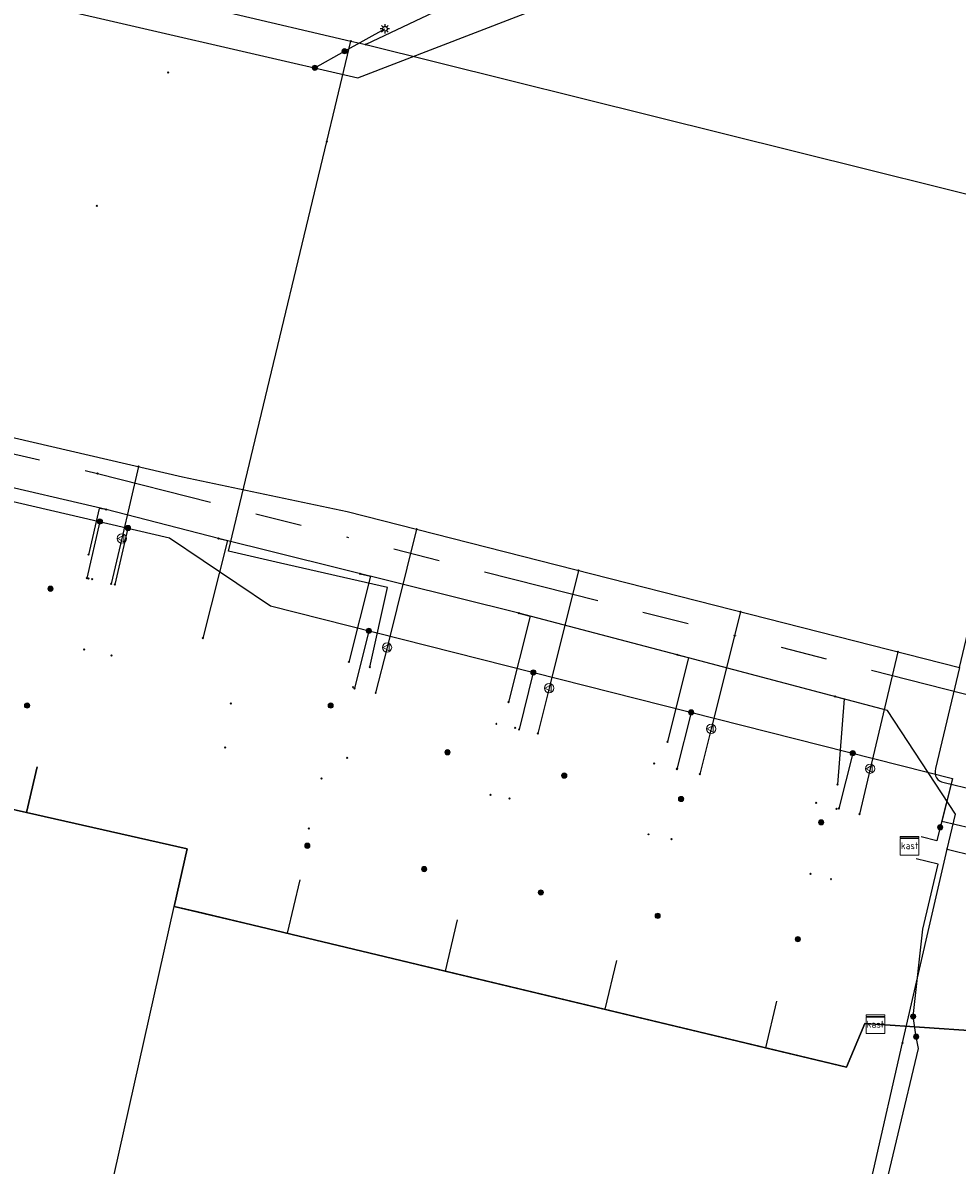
# Model space of a CAD drawing. Header units: metres. Extents: x 253430 to 254090, y 592748 to 593165.
# Tile 29 of 146: x 253558 to 253598, y 592904 to 592953. Entities that reach past the tile are written whole.
import ezdxf
from ezdxf.enums import TextEntityAlignment as Align
from ezdxf.lldxf.tags import DXFTag

# ---------------------------------------------------------------- set-up
doc = ezdxf.new("R2010")
doc.units = ezdxf.units.M
doc.linetypes.add('RI-OVERIG-SO', pattern=[17, 5, -2, 2, -2, 0, -2, 2, -2])
for name, color, linetype in [('B-WE-IE-MEUBILAIR-S', 7, 'Continuous'), ('B-WE-KL-DATA-G', 90, 'KL-DATA-SO'), ('B-WE-KL-DATA_HULPSTUK-S', 90, 'Continuous'), ('B-WE-KL-DATA_KABELBED-G', 90, 'Continuous'), ('B-WE-KL-ET_LS-G', 190, 'KL-LS-SO'), ('B-WE-KL-ET_LS_HULPSTUK-S', 190, 'Continuous'), ('B-WE-KL-ET_LS_KABELBED-G', 190, 'Continuous'), ('B-WE-KL-GAS_LD-G', 50, 'KL-GAS_LD-SO'), ('B-WE-KL-GAS_LD_HULPSTUK-S', 50, 'Continuous'), ('B-WE-KL-WATER-G', 170, 'KL-WATER-SO'), ('B-WE-KL-WATER_HULPSTUK-S', 170, 'Continuous'), ('B-WE-RI-VRIJVERVAL-G', 210, 'RI-OVERIG-SO'), ('B-WE-RI-VRIJVERVAL_HULPSTUK-S', 210, 'Continuous')]:
    doc.layers.add(name, color=color, linetype=linetype)
doc.styles.add('NLCS-ISO', font='txt')
doc.styles.get("Standard").update_dxf_attribs({"font": 'simplex.shx'})
tags = doc.linetypes.add('KL-DATA-SO', pattern='A,4,-1,[101,NLCS.SHX,S=0.5,R=0,X=0,Y=0],-1,4,-1,["D",Standard,S=1,R=0,X=-0.25,Y=-0.5],-1.5', length=12.5).pattern_tags.tags
tags[18] = DXFTag(74, 10)
tags = doc.linetypes.add('KL-GAS_LD-SO', pattern='A,4,-1,[69,NLCS.SHX,S=0.5,R=0,X=0,Y=0],-1,4,-1,["L",Standard,S=1,R=0,X=0.25,Y=-0.5],-2', length=13).pattern_tags.tags
tags[18] = DXFTag(74, 10)
tags = doc.linetypes.add('KL-LS-SO', pattern='A,4,-1,[103,NLCS.SHX,S=0.75,R=0,X=0,Y=0],-1,4,-1,["L",Standard,S=1,R=0,X=0,Y=-0.5],-2', length=13).pattern_tags.tags
tags[18] = DXFTag(74, 10)
doc.linetypes.add('KL-WATER-SO', pattern='A,7,-0.5,[168,NLCS.SHX,S=0.75,R=0,X=0.75,Y=0],-2', length=9.5)

# ---------------------------------------------------------------- blocks, each defined once
blk = doc.blocks.new('SKL-WTB_HULP_OVERIG-SO')
at = {"color": 0, "linetype": 'ByBlock', "lineweight": 18}
for points in [[(-0.14, 0.14), (0.14, -0.14)], [(0.14, 0.14), (-0.14, -0.14)]]:
    blk.add_lwpolyline(points, dxfattribs=at)
at = {"color": 0, "linetype": 'ByBlock', "lineweight": 18, "style": 'NLCS-ISO', "flags": 1}
for tag, p in [('TYPE', (1.5, 0)), ('OMSCHRIJVING', (1.5, -3)), ('LABEL', (1.5, -1.5))]:
    blk.add_attdef(tag, p, '', height=1, dxfattribs=at)
blk = doc.blocks.new('SKL-WTB_HULP_KAST-SO')
at = {"color": 0, "linetype": 'ByBlock', "lineweight": 18}
for points in [[(-2, 2), (2, 2), (2, 1.68), (-2, 1.68)], [(-2, 1.52), (2, 1.52), (2, -2), (-2, -2)]]:
    blk.add_lwpolyline(points, close=True, dxfattribs=at)
at = {"color": 0, "linetype": 'ByBlock', "lineweight": 18, "style": 'NLCS-ISO'}
blk.add_text('kast', height=1.5, dxfattribs=at).set_placement((0, 0), align=Align.MIDDLE_CENTER)
at = {"color": 0, "linetype": 'ByBlock', "lineweight": 18, "style": 'NLCS-ISO', "flags": 1}
for tag, p in [('TYPE', (2.5, 0)), ('OMSCHRIJVING', (2.5, -3)), ('LABEL', (2.5, -1.5))]:
    blk.add_attdef(tag, p, '', height=1, dxfattribs=at)
blk = doc.blocks.new('SKL-WTB_HULP_MOF-SO')
at = {"linetype": 'ByBlock', "lineweight": 18}
h = blk.add_hatch(color=0, dxfattribs=at)
h.dxf.hatch_style = 1
h.paths.add_polyline_path([(-0.5625, 0, 1), (0.5625, 0, 1)])
at = {"color": 0, "linetype": 'ByBlock', "lineweight": 18}
blk.add_circle((0, 0), 0.5625, dxfattribs=at)
at = {"color": 0, "linetype": 'ByBlock', "lineweight": 18, "style": 'NLCS-ISO', "flags": 1}
for tag, p in [('TYPE', (1.5, 0)), ('OMSCHRIJVING', (1.5, -3)), ('LABEL', (1.5, -1.5))]:
    blk.add_attdef(tag, p, '', height=1, dxfattribs=at)
blk = doc.blocks.new('SKL-WTB_HULP_VERLOOP-SO')
at = {"color": 0, "linetype": 'ByBlock', "lineweight": 18}
for points in [[(0.44, 0.72), (-0.88, 0)], [(0.44, -0.72), (-0.88, 0)], [(0.44, -0.72), (0.44, 0.72)]]:
    blk.add_lwpolyline(points, dxfattribs=at)
blk.add_circle((0, 0), 1, dxfattribs=at)
at = {"color": 0, "linetype": 'ByBlock', "lineweight": 18, "style": 'NLCS-ISO', "flags": 1}
for tag, p in [('TYPE', (1.5, 0)), ('OMSCHRIJVING', (1.5, -3)), ('LABEL', (1.5, -1.5))]:
    blk.add_attdef(tag, p, '', height=1, dxfattribs=at)
blk = doc.blocks.new('SIE-MEUBILAIR_PAAL_LICHTMAST-SO')
for points in [[(-0.62, 0), (-1, 0)], [(-0.71, 0.71), (-0.44, 0.44)], [(0, 1), (0, 0.62)], [(0.44, 0.44), (0.71, 0.71)], [(1, 0), (0.62, 0)], [(-0.71, -0.71), (-0.44, -0.44)], [(0, -0.62), (0, -1)], [(0.44, -0.44), (0.71, -0.71)]]:
    blk.add_lwpolyline(points)
blk.add_circle((0, 0), 0.5)
blk = doc.blocks.new('SRI-HULP_OVERIG-SO')
at = {"color": 0, "linetype": 'ByBlock', "lineweight": 18}
for points in [[(-0.14, 0.14), (0.14, -0.14)], [(0.14, 0.14), (-0.14, -0.14)]]:
    blk.add_lwpolyline(points, dxfattribs=at)
at = {"color": 0, "linetype": 'ByBlock', "lineweight": 18, "style": 'NLCS-ISO', "flags": 1}
for tag, p in [('TYPE', (1.5, 0)), ('OMSCHRIJVING', (1.5, -3)), ('LABEL', (1.5, -1.5))]:
    blk.add_attdef(tag, p, '', height=1, dxfattribs=at)

msp = doc.modelspace()

# ---------------------------------------------------------------- linework, layer by layer
at = {"layer": 'B-WE-KL-DATA-G'}
for points in [[(253594.224, 592910.359), (253598.424, 592910.077), (253607.978, 592908.223), (253610.862, 592907.539), (253612.594, 592914.793), (253620.822, 592949.02), (253617.816, 592949.732)], [(253594.224, 592910.359), (253598.424, 592910.077), (253607.978, 592908.223), (253610.862, 592907.539), (253612.594, 592914.793), (253620.822, 592949.02), (253617.816, 592949.732)], [(253594.224, 592910.359), (253598.424, 592910.077), (253607.978, 592908.223), (253610.862, 592907.539), (253612.594, 592914.793), (253619.146, 592942.048), (253616.163, 592942.755)], [(253594.224, 592910.359), (253598.424, 592910.077), (253607.978, 592908.223), (253610.862, 592907.539), (253612.594, 592914.793), (253619.146, 592942.048), (253616.163, 592942.755)], [(253614.6, 592936.164), (253617.563, 592935.462), (253612.594, 592914.793), (253610.862, 592907.539), (253607.978, 592908.223), (253598.424, 592910.077), (253594.224, 592910.359)], [(253614.6, 592936.164), (253617.563, 592935.462), (253612.594, 592914.793), (253610.862, 592907.539), (253607.978, 592908.223), (253598.424, 592910.077), (253594.224, 592910.359)], [(253500.329, 592931.28), (253501.171, 592931.083), (253501.421, 592932.151), (253505.733, 592931.202), (253557.871, 592919.418), (253564.757, 592917.867), (253564.202, 592915.395), (253565.194, 592915.172), (253592.989, 592908.52), (253593.774, 592910.389), (253594.224, 592910.359)], [(253594.224, 592910.359), (253598.424, 592910.077), (253607.978, 592908.223), (253610.862, 592907.539), (253612.594, 592914.793), (253615.886, 592928.487), (253612.946, 592929.184)], [(253594.224, 592910.359), (253598.424, 592910.077), (253607.978, 592908.223), (253610.862, 592907.539), (253612.594, 592914.793), (253615.886, 592928.487), (253612.946, 592929.184)], [(253594.224, 592910.359), (253593.774, 592910.389), (253592.989, 592908.52), (253565.194, 592915.172), (253564.202, 592915.395), (253564.757, 592917.867), (253557.871, 592919.418), (253551.37, 592920.887), (253551.84, 592922.868)], [(253594.224, 592910.359), (253593.774, 592910.389), (253592.989, 592908.52), (253565.194, 592915.172), (253564.202, 592915.395), (253564.757, 592917.867), (253557.871, 592919.418), (253551.37, 592920.887), (253551.84, 592922.868)], [(253594.224, 592910.359), (253598.424, 592910.077), (253607.978, 592908.223), (253610.862, 592907.539), (253612.594, 592914.793), (253614.259, 592921.716), (253611.34, 592922.408)], [(253594.224, 592910.359), (253598.424, 592910.077), (253607.978, 592908.223), (253610.862, 592907.539), (253612.594, 592914.793), (253614.259, 592921.716), (253611.34, 592922.408)], [(253594.224, 592910.359), (253593.774, 592910.389), (253592.989, 592908.52), (253565.194, 592915.172), (253564.202, 592915.395), (253564.757, 592917.867), (253557.871, 592919.418), (253558.335, 592921.375)], [(253594.224, 592910.359), (253593.774, 592910.389), (253592.989, 592908.52), (253565.194, 592915.172), (253564.202, 592915.395), (253564.757, 592917.867), (253557.871, 592919.418), (253558.335, 592921.375)], [(253569.572, 592916.535), (253569.032, 592914.254), (253592.989, 592908.52), (253593.774, 592910.389), (253594.224, 592910.359)], [(253569.572, 592916.535), (253569.032, 592914.254), (253592.989, 592908.52), (253593.774, 592910.389), (253594.224, 592910.359)], [(253594.224, 592910.359), (253598.424, 592910.077), (253607.978, 592908.223), (253610.862, 592907.539), (253612.594, 592914.793), (253609.698, 592915.479)], [(253594.224, 592910.359), (253598.424, 592910.077), (253607.978, 592908.223), (253610.862, 592907.539), (253612.594, 592914.793), (253609.698, 592915.479)], [(253576.317, 592914.821), (253575.798, 592912.634), (253592.989, 592908.52), (253593.774, 592910.389), (253594.224, 592910.359)], [(253576.317, 592914.821), (253575.798, 592912.634), (253592.989, 592908.52), (253593.774, 592910.389), (253594.224, 592910.359)], [(253583.13, 592913.089), (253582.635, 592910.998), (253592.989, 592908.52), (253593.774, 592910.389), (253594.224, 592910.359)], [(253583.13, 592913.089), (253582.635, 592910.998), (253592.989, 592908.52), (253593.774, 592910.389), (253594.224, 592910.359)], [(253589.99, 592911.345), (253589.517, 592909.351), (253592.989, 592908.52), (253593.774, 592910.389), (253594.224, 592910.359)], [(253589.99, 592911.345), (253589.517, 592909.351), (253592.989, 592908.52), (253593.774, 592910.389), (253594.224, 592910.359)]]:
    msp.add_lwpolyline(points, dxfattribs=at)
at = {"layer": 'B-WE-KL-DATA_KABELBED-G'}
for points in [[(253626.605, 592956.46), (253610.201, 592959.782), (253595.035, 592963.005), (253572.406, 592952.288)], [(253566.527, 592953.666), (253571.766, 592952.438)], [(253570.732, 592948.135), (253571.09, 592949.625), (253571.766, 592952.438)], [(253571.766, 592952.438), (253572.406, 592952.288)], [(253572.406, 592952.288), (253603.151, 592944.649), (253604.002, 592944.444), (253602.852, 592939.582), (253605.28, 592939.006)], [(253572.574, 592925.638), (253573.332, 592929.049), (253568.754, 592930.1), (253566.527, 592930.614), (253567.577, 592935.01), (253570.732, 592948.135)], [(253558.335, 592921.375), (253557.871, 592919.418)], [(253557.871, 592919.418), (253551.37, 592920.887)], [(253564.202, 592915.395), (253564.757, 592917.867), (253557.871, 592919.418)], [(253569.572, 592916.535), (253569.032, 592914.254)], [(253568.505, 592892.935), (253568.532, 592897.011), (253560.341, 592898.187), (253564.202, 592915.395)], [(253564.202, 592915.395), (253569.032, 592914.254)], [(253576.317, 592914.821), (253575.798, 592912.634)], [(253594.224, 592910.359), (253598.424, 592910.077), (253607.978, 592908.223), (253610.862, 592907.539), (253612.594, 592914.793)], [(253569.032, 592914.254), (253575.798, 592912.634)], [(253583.13, 592913.089), (253582.635, 592910.998)], [(253575.798, 592912.634), (253582.635, 592910.998)], [(253582.635, 592910.998), (253589.517, 592909.351)], [(253589.99, 592911.345), (253589.517, 592909.351)], [(253589.517, 592909.351), (253592.989, 592908.52), (253593.774, 592910.389), (253594.224, 592910.359)]]:
    msp.add_lwpolyline(points, dxfattribs=at)
at = {"layer": 'B-WE-KL-ET_LS-G'}
for points in [[(253532.982, 592977.75), (253530.747, 592967.62), (253535.202, 592959.35), (253538.196, 592958.637), (253549.211, 592956.16), (253553.727, 592955.104), (253572.067, 592950.87), (253595.697, 592959.984)], [(253608.294, 592956.924), (253607.965, 592955.536), (253600.626, 592925.758), (253599.14, 592919.617), (253598.9, 592918.603), (253597.06, 592919.039), (253596.997, 592918.789)], [(253571.496, 592952.006), (253573.222, 592952.967)], [(253570.221, 592951.296), (253571.496, 592952.006)], [(253510.576, 592943.586), (253563.995, 592931.184), (253568.323, 592928.261), (253597.524, 592920.878), (253596.997, 592918.789)], [(253561.02, 592931.875), (253560.459, 592929.455)], [(253562.221, 592931.596), (253561.658, 592929.177)], [(253572.533, 592927.197), (253571.916, 592924.734)], [(253579.575, 592925.416), (253578.962, 592922.97)], [(253586.332, 592923.708), (253585.721, 592921.276)], [(253593.251, 592921.958), (253592.657, 592919.589)], [(253596.997, 592918.789), (253596.851, 592918.211), (253596.187, 592918.38)], [(253596.997, 592918.789), (253596.851, 592918.211), (253596.187, 592918.38)], [(253595.837, 592910.692), (253596.254, 592914.431), (253596.914, 592917.217), (253595.961, 592917.44)], [(253595.966, 592909.826), (253595.837, 592910.692)], [(253578.312, 592877.815), (253579.88, 592883.56), (253579.942, 592884.669), (253580.714, 592891.224), (253581.054, 592897.639), (253591.93, 592896.166), (253592.313, 592897.78), (253593.453, 592898.361), (253596.063, 592909.316), (253595.966, 592909.826)]]:
    msp.add_lwpolyline(points, dxfattribs=at)
at = {"layer": 'B-WE-KL-ET_LS_KABELBED-G'}
for points in [[(253532.982, 592977.75), (253530.747, 592967.62), (253535.202, 592959.35), (253538.196, 592958.637), (253549.211, 592956.16), (253553.727, 592955.104), (253572.067, 592950.87), (253595.697, 592959.984)], [(253608.294, 592956.924), (253607.965, 592955.536), (253600.626, 592925.758), (253599.14, 592919.617), (253598.9, 592918.603), (253597.06, 592919.039)], [(253510.576, 592943.586), (253563.995, 592931.184), (253568.323, 592928.261), (253597.524, 592920.878), (253597.06, 592919.039)], [(253596.997, 592918.789), (253596.851, 592918.211), (253596.187, 592918.38)], [(253597.06, 592919.039), (253596.997, 592918.789)], [(253595.837, 592910.692), (253596.254, 592914.431), (253596.914, 592917.217), (253595.961, 592917.44)], [(253595.966, 592909.826), (253595.837, 592910.692)], [(253579.88, 592883.56), (253579.942, 592884.669), (253580.714, 592891.224), (253581.054, 592897.639), (253591.93, 592896.166), (253592.313, 592897.78), (253593.453, 592898.361), (253596.063, 592909.316), (253595.966, 592909.826)]]:
    msp.add_lwpolyline(points, dxfattribs=at)
at = {"layer": 'B-WE-KL-GAS_LD-G'}
for points in [[(253515.784, 592945.105), (253564.559, 592933.792), (253571.603, 592932.3), (253597.827, 592925.63), (253605.836, 592959.335)], [(253562.671, 592934.23), (253561.957, 592931.153)], [(253574.58, 592931.543), (253573.311, 592926.484)], [(253561.957, 592931.153), (253561.505, 592929.205)], [(253581.512, 592929.78), (253580.25, 592924.744)], [(253588.446, 592928.016), (253587.19, 592923.003)], [(253573.311, 592926.484), (253572.825, 592924.544)], [(253595.182, 592926.303), (253593.996, 592921.297)], [(253597.827, 592925.63), (253596.799, 592921.303), (253596.779, 592921.187), (253596.779, 592921.083), (253596.797, 592920.99), (253596.834, 592920.909), (253596.89, 592920.84), (253596.964, 592920.782), (253597.058, 592920.736), (253597.17, 592920.701), (253599.769, 592920.085)], [(253580.25, 592924.744), (253579.764, 592922.804)], [(253587.19, 592923.003), (253586.704, 592921.063)], [(253593.996, 592921.297), (253593.535, 592919.35)]]:
    msp.add_lwpolyline(points, dxfattribs=at)
at = {"layer": 'B-WE-KL-WATER-G'}
for points in [[(253597.287, 592917.851), (253597.645, 592919.35), (253594.738, 592923.791), (253585.733, 592926.177), (253578.958, 592927.952), (253566.091, 592931.154), (253561.289, 592932.393), (253556.125, 592933.594), (253542.518, 592936.889), (253535.699, 592938.479), (253528.88, 592940.062), (253522.064, 592941.655), (253515.479, 592943.202), (253514.582, 592944.646), (253517.008, 592956.24)], [(253597.287, 592917.851), (253598.453, 592917.568), (253606.673, 592952.245)], [(253561.289, 592932.393), (253560.992, 592932.436), (253560.533, 592930.457)], [(253566.091, 592931.154), (253566.476, 592931.059), (253565.423, 592926.88)], [(253572.165, 592929.643), (253572.6, 592929.535), (253571.675, 592925.863)], [(253578.958, 592927.952), (253579.442, 592927.832), (253578.514, 592924.148)], [(253585.733, 592926.177), (253586.214, 592926.05), (253585.318, 592922.442)], [(253592.499, 592924.384), (253592.881, 592924.283), (253592.601, 592920.615)], [(253595.386, 592909.567), (253597.287, 592917.851)], [(253593.211, 592900.129), (253594.134, 592904.118), (253595.386, 592909.567)]]:
    msp.add_lwpolyline(points, dxfattribs=at)
at = {"layer": 'B-WE-RI-VRIJVERVAL-G'}
for points in [[(253520.27, 592943.46), (253560.91, 592933.93)], [(253560.91, 592933.93), (253599.31, 592924.18)]]:
    msp.add_lwpolyline(points, dxfattribs=at)

# ---------------------------------------------------------------- block references
at = {"layer": 'B-WE-IE-MEUBILAIR-S', "xscale": 0.2, "yscale": 0.2, "zscale": 0.2}
msp.add_blockref('SIE-MEUBILAIR_PAAL_LICHTMAST-SO', (253573.222, 592952.967), dxfattribs=at)
at = {"layer": 'B-WE-KL-DATA_HULPSTUK-S', "xscale": 0.2, "yscale": 0.2, "zscale": 0.2}
for name, p in [('SKL-WTB_HULP_OVERIG-SO', (253571.766, 592952.438)), ('SKL-WTB_HULP_OVERIG-SO', (253571.766, 592952.438)), ('SKL-WTB_HULP_OVERIG-SO', (253571.766, 592952.438)), ('SKL-WTB_HULP_OVERIG-SO', (253572.406, 592952.288)), ('SKL-WTB_HULP_OVERIG-SO', (253572.406, 592952.288)), ('SKL-WTB_HULP_OVERIG-SO', (253572.406, 592952.288)), ('SKL-WTB_HULP_OVERIG-SO', (253570.732, 592948.135)), ('SKL-WTB_HULP_OVERIG-SO', (253570.732, 592948.135)), ('SKL-WTB_HULP_MOF-SO', (253558.9, 592929)), ('SKL-WTB_HULP_OVERIG-SO', (253572.574, 592925.638)), ('SKL-WTB_HULP_MOF-SO', (253557.9, 592924)), ('SKL-WTB_HULP_MOF-SO', (253570.9, 592924)), ('SKL-WTB_HULP_MOF-SO', (253575.9, 592922)), ('SKL-WTB_HULP_MOF-SO', (253580.9, 592921)), ('SKL-WTB_HULP_MOF-SO', (253585.9, 592920)), ('SKL-WTB_HULP_MOF-SO', (253591.9, 592919)), ('SKL-WTB_HULP_MOF-SO', (253569.9, 592918)), ('SKL-WTB_HULP_MOF-SO', (253574.9, 592917)), ('SKL-WTB_HULP_MOF-SO', (253579.9, 592916)), ('SKL-WTB_HULP_MOF-SO', (253584.9, 592915)), ('SKL-WTB_HULP_MOF-SO', (253590.9, 592914)), ('SKL-WTB_HULP_KAST-SO', (253594.224, 592910.359))]:
    msp.add_blockref(name, p, dxfattribs=at)
at = {"layer": 'B-WE-KL-ET_LS_HULPSTUK-S', "xscale": 0.2, "yscale": 0.2, "zscale": 0.2}
for name, p in [('SKL-WTB_HULP_MOF-SO', (253571.496, 592952.006)), ('SKL-WTB_HULP_MOF-SO', (253570.221, 592951.296)), ('SKL-WTB_HULP_MOF-SO', (253561.02, 592931.875)), ('SKL-WTB_HULP_MOF-SO', (253562.221, 592931.596)), ('SKL-WTB_HULP_OVERIG-SO', (253560.459, 592929.455)), ('SKL-WTB_HULP_OVERIG-SO', (253560.684, 592929.404)), ('SKL-WTB_HULP_OVERIG-SO', (253561.658, 592929.177)), ('SKL-WTB_HULP_MOF-SO', (253572.533, 592927.197)), ('SKL-WTB_HULP_OVERIG-SO', (253561.512, 592926.139)), ('SKL-WTB_HULP_MOF-SO', (253579.575, 592925.416)), ('SKL-WTB_HULP_OVERIG-SO', (253571.916, 592924.734)), ('SKL-WTB_HULP_OVERIG-SO', (253566.624, 592924.085)), ('SKL-WTB_HULP_MOF-SO', (253586.332, 592923.708)), ('SKL-WTB_HULP_OVERIG-SO', (253577.992, 592923.213)), ('SKL-WTB_HULP_OVERIG-SO', (253578.962, 592922.97)), ('SKL-WTB_HULP_OVERIG-SO', (253566.385, 592922.201)), ('SKL-WTB_HULP_MOF-SO', (253593.251, 592921.958)), ('SKL-WTB_HULP_OVERIG-SO', (253584.751, 592921.52)), ('SKL-WTB_HULP_OVERIG-SO', (253585.721, 592921.276)), ('SKL-WTB_HULP_OVERIG-SO', (253570.502, 592920.872)), ('SKL-WTB_HULP_OVERIG-SO', (253577.747, 592920.182)), ('SKL-WTB_HULP_OVERIG-SO', (253591.687, 592919.832)), ('SKL-WTB_HULP_OVERIG-SO', (253592.657, 592919.589)), ('SKL-WTB_HULP_OVERIG-SO', (253569.962, 592918.741)), ('SKL-WTB_HULP_MOF-SO', (253596.997, 592918.789)), ('SKL-WTB_HULP_MOF-SO', (253596.997, 592918.789)), ('SKL-WTB_HULP_OVERIG-SO', (253584.507, 592918.487)), ('SKL-WTB_HULP_KAST-SO', (253595.685, 592918.001)), ('SKL-WTB_HULP_OVERIG-SO', (253591.443, 592916.8)), ('SKL-WTB_HULP_MOF-SO', (253595.837, 592910.692)), ('SKL-WTB_HULP_MOF-SO', (253595.966, 592909.826))]:
    msp.add_blockref(name, p, dxfattribs=at)
at = {"layer": 'B-WE-KL-GAS_LD_HULPSTUK-S', "xscale": 0.2, "yscale": 0.2, "zscale": 0.2}
for name, p in [('SKL-WTB_HULP_OVERIG-SO', (253562.671, 592934.23)), ('SKL-WTB_HULP_OVERIG-SO', (253574.58, 592931.543)), ('SKL-WTB_HULP_VERLOOP-SO', (253561.957, 592931.153)), ('SKL-WTB_HULP_OVERIG-SO', (253560.531, 592929.431)), ('SKL-WTB_HULP_OVERIG-SO', (253581.512, 592929.78)), ('SKL-WTB_HULP_OVERIG-SO', (253561.505, 592929.205)), ('SKL-WTB_HULP_OVERIG-SO', (253588.446, 592928.016)), ('SKL-WTB_HULP_VERLOOP-SO', (253573.311, 592926.484)), ('SKL-WTB_HULP_OVERIG-SO', (253560.34, 592926.396)), ('SKL-WTB_HULP_OVERIG-SO', (253595.182, 592926.303)), ('SKL-WTB_HULP_OVERIG-SO', (253571.855, 592924.787)), ('SKL-WTB_HULP_OVERIG-SO', (253572.825, 592924.544)), ('SKL-WTB_HULP_VERLOOP-SO', (253580.25, 592924.744)), ('SKL-WTB_HULP_VERLOOP-SO', (253587.19, 592923.003)), ('SKL-WTB_HULP_OVERIG-SO', (253578.794, 592923.047)), ('SKL-WTB_HULP_OVERIG-SO', (253579.764, 592922.804)), ('SKL-WTB_HULP_OVERIG-SO', (253571.599, 592921.761)), ('SKL-WTB_HULP_OVERIG-SO', (253585.734, 592921.306)), ('SKL-WTB_HULP_VERLOOP-SO', (253593.996, 592921.297)), ('SKL-WTB_HULP_OVERIG-SO', (253586.704, 592921.063)), ('SKL-WTB_HULP_OVERIG-SO', (253578.549, 592920.016)), ('SKL-WTB_HULP_OVERIG-SO', (253592.562, 592919.581)), ('SKL-WTB_HULP_OVERIG-SO', (253593.535, 592919.35)), ('SKL-WTB_HULP_OVERIG-SO', (253585.489, 592918.275)), ('SKL-WTB_HULP_OVERIG-SO', (253592.32, 592916.562))]:
    msp.add_blockref(name, p, dxfattribs=at)
at = {"layer": 'B-WE-KL-WATER_HULPSTUK-S', "xscale": 0.2, "yscale": 0.2, "zscale": 0.2}
for p in [(253561.289, 592932.393), (253566.091, 592931.154), (253560.533, 592930.457), (253572.165, 592929.643), (253578.958, 592927.952), (253565.423, 592926.88), (253585.733, 592926.177), (253571.675, 592925.863), (253578.514, 592924.148), (253592.499, 592924.384), (253585.318, 592922.442), (253592.601, 592920.615), (253597.287, 592917.851), (253595.386, 592909.567)]:
    msp.add_blockref('SKL-WTB_HULP_OVERIG-SO', p, dxfattribs=at)
at = {"layer": 'B-WE-RI-VRIJVERVAL_HULPSTUK-S', "xscale": 0.2, "yscale": 0.2, "zscale": 0.2}
for p in [(253563.942, 592951.098), (253560.882, 592945.386), (253560.913, 592933.925)]:
    msp.add_blockref('SRI-HULP_OVERIG-SO', p, dxfattribs=at)

doc.saveas('drawing.dxf')
